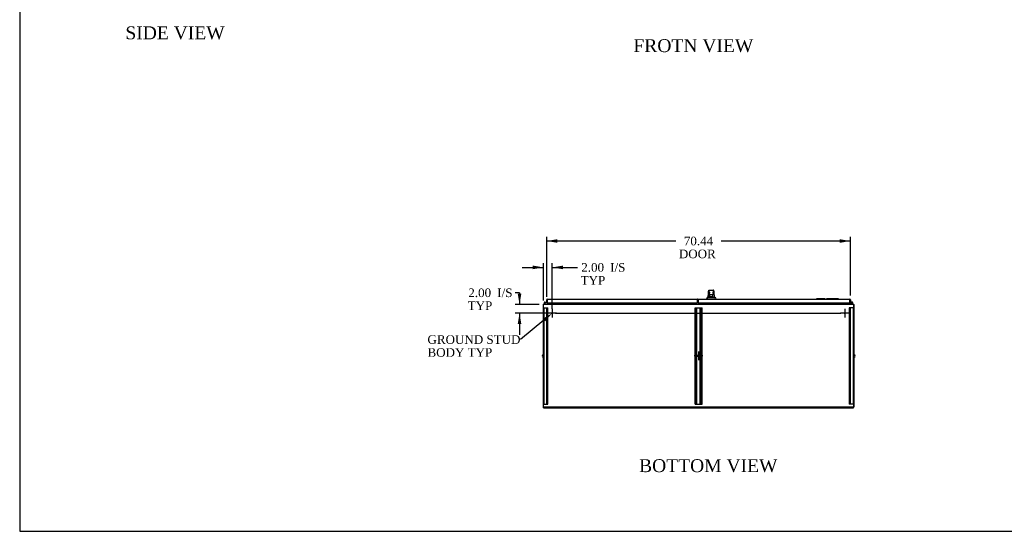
# Model space of a CAD drawing. Header units: inches. Extents: x 2 to 538, y -2 to 358.
# Tile 1 of 11: x 2 to 230, y 1 to 120. Entities that reach past the tile are written whole.
import ezdxf
from ezdxf import colors
from ezdxf.entities.mleader import LeaderData, LeaderLine
from ezdxf.enums import TextEntityAlignment as Align
from ezdxf.lldxf.tags import DXFTag
from ezdxf.math import Vec2, Vec3

# ---------------------------------------------------------------- set-up
doc = ezdxf.new("R2010")
doc.units = ezdxf.units.IN
doc.header["$MEASUREMENT"] = 0
for name, color, linetype in [('COM42890-3', 7, 'Continuous'), ('COM44039', 7, 'Continuous'), ('COM48813', 7, 'Continuous'), ('COM54578-79', 7, 'Continuous'), ('COM56746-6', 7, 'Continuous'), ('COM71120-6', 7, 'Continuous'), ('COM71121-6', 7, 'Continuous'), ('COM71123-8', 7, 'Continuous'), ('Default', 7, 'Continuous'), ('GSK11033', 7, 'Continuous'), ('HAN13066', 7, 'Continuous'), ('LAB11936', 7, 'Continuous'), ('SCS00680', 7, 'Continuous'), ('STD21878', 7, 'Continuous')]:
    doc.layers.add(name, color=color, linetype=linetype)
doc.styles.add('SEACAD_Times_New_Roman', font='times.ttf')
tags = doc.linetypes.add('CENTER2', pattern=[1.125, 0.75, -0.125, 0.125, -0.125]).pattern_tags.tags
tags[10:11] = [DXFTag(74, 4), DXFTag(75, 0), DXFTag(340, '0'), DXFTag(46, 0.0), DXFTag(50, 0.0), DXFTag(44, 0.0), DXFTag(45, 0.0)]
tags[8:9] = [DXFTag(74, 4), DXFTag(75, 0), DXFTag(340, '0'), DXFTag(46, 0.0), DXFTag(50, 0.0), DXFTag(44, 0.0), DXFTag(45, 0.0)]
tags[6:7] = [DXFTag(74, 4), DXFTag(75, 0), DXFTag(340, '0'), DXFTag(46, 0.0), DXFTag(50, 0.0), DXFTag(44, 0.0), DXFTag(45, 0.0)]
tags[4:5] = [DXFTag(74, 4), DXFTag(75, 0), DXFTag(340, '0'), DXFTag(46, 0.0), DXFTag(50, 0.0), DXFTag(44, 0.0), DXFTag(45, 0.0)]
tags = doc.linetypes.add('HIDDEN2', pattern=[0.1875, 0.125, -0.0625]).pattern_tags.tags
tags[6:7] = [DXFTag(74, 4), DXFTag(75, 0), DXFTag(340, '0'), DXFTag(46, 0.0), DXFTag(50, 0.0), DXFTag(44, 0.0), DXFTag(45, 0.0)]
tags[4:5] = [DXFTag(74, 4), DXFTag(75, 0), DXFTag(340, '0'), DXFTag(46, 0.0), DXFTag(50, 0.0), DXFTag(44, 0.0), DXFTag(45, 0.0)]
doc.dimstyles.new('HAMMOND_(STH_-_540x360)', dxfattribs={"dimtxt": 2, "dimasz": 2.5, "dimexe": 1, "dimexo": 1, "dimgap": 0.5, "dimtad": 0, "dimtih": 1, "dimtoh": 1, "dimzin": 0, "dimdsep": 46, "dimtxsty": 'SEACAD_Times_New_Roman', "dimblk1": '_SE_FILLED', "dimblk2": '_SE_FILLED', "dimsah": 1, "dimcen": 1, "dimadec": 0, "dimazin": 0, "dimtfac": 0.8, "dimtofl": 0, "dimtmove": 1, "dimatfit": 3, "dimfxl": 1, "dimtolj": 1, "dimtzin": 0, "dimarcsym": 0})

# ---------------------------------------------------------------- blocks, each defined once
blk = doc.blocks.new('SEANNOT_GROUP4')
at = {"layer": 'Default', "color": 7, "linetype": 'CENTER2'}
for p, q in [((125.52, 53.14), (125.52, 51.14)), ((126.52, 52.14), (124.52, 52.14))]:
    blk.add_line(p, q, dxfattribs=at)
blk = doc.blocks.new('SEANNOT_GROUP5')
at = {"layer": 'Default', "color": 7, "linetype": 'CENTER2'}
for p, q in [((160.46, 42.22), (158.46, 42.22)), ((159.46, 43.22), (159.46, 41.22))]:
    blk.add_line(p, q, dxfattribs=at)
blk = doc.blocks.new('SEANNOT_GROUP6')
at = {"layer": 'Default', "color": 7, "linetype": 'CENTER2'}
for p, q in [((193.39, 53.14), (193.39, 51.14)), ((194.39, 52.14), (192.39, 52.14))]:
    blk.add_line(p, q, dxfattribs=at)
blk = doc.blocks.new('SEANNOT_GROUP7')
at = {"layer": 'Default', "color": 7, "linetype": 'CENTER2'}
blk.add_line((126.27, 52.14), (192.46, 52.14), dxfattribs=at)
blk = doc.blocks.new('SEANNOT_GROUP8')
at = {"layer": 'Default', "color": 7, "linetype": 'CENTER2'}
blk.add_line((195.46, 42.22), (195.23, 42.22), dxfattribs=at)
blk = doc.blocks.new('SEANNOT_GROUP9')
at = {"layer": 'Default', "color": 7, "linetype": 'CENTER2'}
blk.add_line((123.46, 42.22), (123.69, 42.22), dxfattribs=at)
blk = doc.blocks.new('SE3')
at = {"layer": 'COM42890-3', "color": 7, "linetype": 'HIDDEN2'}
for p, q in [((123.52, 53.4), (123.66, 53.4)), ((123.62, 31.03), (123.62, 53.4)), ((123.66, 53.4), (124.39, 53.4)), ((124.3, 31.03), (124.3, 53.4)), ((124.39, 53.4), (124.52, 53.4)), ((124.43, 31.03), (124.43, 53.4)), ((124.52, 31.03), (124.52, 53.4)), ((158.65, 31.03), (158.65, 53.4)), ((158.65, 53.4), (158.79, 53.4)), ((158.74, 31.03), (158.74, 53.4)), ((158.79, 53.4), (160.13, 53.4)), ((158.97, 31.03), (158.97, 53.4)), ((159.06, 31.03), (159.06, 53.4)), ((159.86, 31.03), (159.86, 53.4)), ((159.95, 31.03), (159.95, 53.4)), ((160.13, 53.4), (160.27, 53.4)), ((160.18, 31.03), (160.18, 53.4)), ((160.27, 31.03), (160.27, 53.4)), ((194.53, 53.4), (194.39, 53.4)), ((194.39, 53.4), (194.39, 31.03)), ((194.49, 53.4), (194.49, 31.03)), ((195.26, 53.4), (194.53, 53.4)), ((194.62, 53.4), (194.62, 31.03)), ((195.39, 53.4), (195.26, 53.4)), ((195.3, 53.4), (195.3, 31.03)), ((123.62, 42.47), (123.52, 42.47)), ((123.52, 41.97), (123.62, 41.97)), ((195.39, 42.47), (195.3, 42.47)), ((195.3, 41.97), (195.39, 41.97)), ((123.52, 31.03), (123.66, 31.03)), ((123.66, 31.03), (124.39, 31.03)), ((124.39, 31.03), (124.52, 31.03)), ((158.65, 31.03), (158.79, 31.03)), ((158.79, 31.03), (160.13, 31.03)), ((160.13, 31.03), (160.27, 31.03)), ((194.53, 31.03), (194.39, 31.03)), ((195.26, 31.03), (194.53, 31.03)), ((195.39, 31.03), (195.26, 31.03))]:
    blk.add_line(p, q, dxfattribs=at)
blk.add_circle((159.46, 42.22), 0.25, dxfattribs=at)
at = {"layer": 'COM44039', "color": 7, "linetype": 'Continuous'}
for p, q in [((124.24, 54.65), (124.24, 55.25)), ((124.34, 55.31), (124.3, 55.36)), ((124.34, 55.25), (124.34, 55.36)), ((124.34, 55.31), (124.34, 55.25)), ((124.34, 55.25), (124.34, 55.25)), ((124.34, 55.25), (124.34, 54.52)), ((124.34, 54.65), (124.34, 55.05)), ((124.38, 55.39), (159.19, 55.39)), ((124.38, 55.39), (124.38, 55.39)), ((124.38, 55.39), (124.38, 55.39)), ((159.19, 55.39), (159.19, 55.25)), ((159.19, 54.52), (159.19, 55.25)), ((124.24, 54.65), (124.34, 54.65)), ((124.34, 54.52), (159.19, 54.52))]:
    blk.add_line(p, q, dxfattribs=at)
for centre, start, end in [((124.38, 55.25), 127.5036, 180), ((124.38, 55.25), 90.1561, 127.5036), ((124.38, 55.25), 90, 90.0762), ((159.19, 55.25), 19.7726, 90)]:
    blk.add_arc(centre, 0.143, start, end, dxfattribs=at)
blk.add_open_spline([(124.34, 55.36), (124.34, 55.37), (124.35, 55.38), (124.36, 55.39), (124.37, 55.39), (124.38, 55.39), (124.38, 55.39), (124.38, 55.39)], degree=3, knots=[0, 0, 0, 0, 0.5, 0.5, 0.75, 0.75, 1, 1, 1, 1], dxfattribs=at)
at = {"layer": 'COM48813', "color": 7, "linetype": 'Continuous'}
for p, q in [((123.52, 30.17), (123.52, 30.3)), ((123.52, 30.17), (195.39, 30.17)), ((195.39, 30.17), (195.39, 30.3))]:
    blk.add_line(p, q, dxfattribs=at)
at = {"layer": 'COM54578-79', "color": 7, "linetype": 'Continuous'}
for p, q in [((123.89, 54.23), (123.68, 54.44)), ((123.72, 54.49), (123.91, 54.29)), ((123.82, 54.65), (123.76, 54.65)), ((123.87, 54.53), (123.81, 54.53)), ((123.82, 54.65), (124.34, 54.65)), ((123.86, 54.58), (123.88, 54.58)), ((124.34, 54.58), (123.88, 54.58)), ((123.91, 54.29), (124.61, 54.29)), ((124.34, 54.65), (124.34, 54.65)), ((124.61, 54.29), (124.61, 54.23)), ((194.31, 54.29), (194.31, 54.23)), ((195, 54.29), (194.31, 54.29)), ((194.58, 54.65), (194.58, 54.65)), ((195.16, 54.65), (194.58, 54.65)), ((194.58, 54.58), (195.12, 54.58)), ((195.11, 54.4), (195, 54.29)), ((195.03, 54.23), (195.2, 54.4)), ((195.1, 54.53), (195.05, 54.54)), ((195.1, 54.54), (195.1, 54.52)), ((195.13, 54.42), (195.11, 54.4)), ((195.17, 54.59), (195.15, 54.59)), ((195.15, 54.47), (195.17, 54.47)), ((195.2, 54.4), (195.24, 54.44)), ((195.22, 54.52), (195.22, 54.54))]:
    blk.add_line(p, q, dxfattribs=at)
blk.add_circle((123.76, 54.53), 0.05, dxfattribs=at)
for centre, radius, start, end in [((123.76, 54.53), 0.117, 0, 227.608), ((123.76, 54.53), 0.117, 227.608, 0), ((123.76, 54.53), 0.055, 0, 228.8041), ((123.76, 54.53), 0.055, 228.8041, 0), ((123.76, 54.53), 0.135, 24.0421, 60.0736), ((195.16, 54.53), 0.117, 174.7841, 90), ((195.16, 54.53), 0.117, 151.9602, 174.7841), ((195.15, 54.54), 0.05, 90, 180), ((195.15, 54.52), 0.05, 180, 270), ((195.16, 54.53), 0.135, 248.9858, 284.9706), ((195.17, 54.54), 0.05, 0, 90), ((195.17, 54.52), 0.05, 270, 0)]:
    blk.add_arc(centre, radius, start, end, dxfattribs=at)
at = {"layer": 'COM56746-6', "color": 7, "linetype": 'Continuous'}
for p, q in [((159.35, 55.39), (194.53, 55.39)), ((159.35, 55.25), (159.35, 55.39)), ((159.35, 55.25), (159.35, 54.52)), ((194.53, 55.39), (194.53, 55.39)), ((194.53, 55.39), (194.53, 55.39)), ((194.53, 55.39), (194.53, 55.39)), ((194.58, 55.31), (194.62, 55.36)), ((194.58, 55.25), (194.58, 55.36)), ((194.58, 55.25), (194.58, 55.31)), ((194.58, 55.25), (194.58, 55.25)), ((194.58, 54.52), (194.58, 55.25)), ((194.58, 55.05), (194.58, 54.65)), ((194.68, 55.25), (194.68, 54.65)), ((159.35, 54.52), (194.58, 54.52)), ((194.68, 54.65), (194.58, 54.65))]:
    blk.add_line(p, q, dxfattribs=at)
for start, end in [(89.9238, 90), (52.4964, 89.8439), (0, 52.4964)]:
    blk.add_arc((194.53, 55.25), 0.143, start, end, dxfattribs=at)
blk.add_open_spline([(194.58, 55.36), (194.57, 55.37), (194.57, 55.38), (194.55, 55.39), (194.55, 55.39), (194.54, 55.39), (194.54, 55.39), (194.53, 55.39)], degree=3, knots=[0, 0, 0, 0, 0.5, 0.5, 0.75, 0.75, 1, 1, 1, 1], dxfattribs=at)
at = {"layer": 'COM71120-6', "color": 7, "linetype": 'Continuous'}
for p, q in [((194.21, 54.33), (194.21, 54.52)), ((195.39, 54.14), (195.49, 54.14)), ((195.49, 54.14), (195.49, 30.3)), ((195.39, 30.3), (195.49, 30.3))]:
    blk.add_line(p, q, dxfattribs=at)
for centre, radius, start, end in [((194.3, 54.33), 0.19, 180, 210), ((194.3, 54.33), 0.095, 180, 270), ((195.3, 54.04), 0.19, 30, 60)]:
    blk.add_arc(centre, radius, start, end, dxfattribs=at)
at = {"layer": 'COM71121-6', "color": 7, "linetype": 'Continuous'}
for p, q in [((123.43, 54.14), (123.43, 30.3)), ((123.43, 54.14), (123.52, 54.14)), ((124.71, 54.52), (124.71, 54.33)), ((123.43, 30.3), (123.52, 30.3))]:
    blk.add_line(p, q, dxfattribs=at)
for centre, radius, start, end in [((123.62, 54.04), 0.19, 120, 150), ((124.61, 54.33), 0.095, 270, 0), ((124.61, 54.33), 0.19, 330, 0)]:
    blk.add_arc(centre, radius, start, end, dxfattribs=at)
at = {"layer": 'COM71123-8', "color": 7, "linetype": 'Continuous'}
for p, q in [((123.52, 54.04), (123.52, 54.23)), ((123.52, 54.23), (195.39, 54.23)), ((123.52, 30.3), (123.52, 54.04)), ((124.8, 54.33), (124.8, 54.52)), ((124.8, 54.33), (124.8, 54.23)), ((194.11, 54.52), (194.11, 54.33)), ((194.11, 54.23), (194.11, 54.33)), ((195.39, 54.23), (195.39, 54.04)), ((195.39, 54.04), (195.39, 30.3)), ((195.39, 30.3), (123.52, 30.3))]:
    blk.add_line(p, q, dxfattribs=at)
at = {"layer": 'GSK11033', "color": 7, "linetype": 'Continuous'}
for p, q in [((124.34, 55.05), (124.34, 55.3)), ((124.34, 55.3), (124.34, 55.3)), ((124.34, 55.05), (124.34, 55.05)), ((159.19, 55.3), (159.35, 55.3)), ((159.19, 55.05), (159.35, 55.05)), ((159.24, 55.05), (159.24, 55.3)), ((159.24, 55.3), (159.35, 55.3)), ((159.24, 55.05), (159.35, 55.05)), ((159.35, 55.24), (159.33, 55.24)), ((159.33, 55.24), (159.33, 54.99)), ((159.33, 54.99), (159.35, 54.99)), ((194.58, 55.3), (194.58, 55.3)), ((194.58, 55.05), (194.58, 55.3)), ((194.58, 55.05), (194.58, 55.05))]:
    blk.add_line(p, q, dxfattribs=at)
at = {"layer": 'HAN13066', "color": 7, "linetype": 'Continuous'}
for p, q in [((161.81, 57.45), (161.81, 57.45)), ((161.87, 57.51), (162.96, 57.51)), ((161.96, 56.86), (161.96, 57.34)), ((162.78, 57.43), (162.05, 57.43)), ((162.87, 57.34), (162.87, 56.86)), ((163.02, 57.45), (163.02, 57.45)), ((161.32, 55.48), (161.32, 55.39)), ((161.32, 55.47), (161.67, 55.47)), ((161.63, 55.83), (161.83, 55.83)), ((161.67, 55.47), (161.91, 55.47)), ((161.83, 55.83), (161.95, 55.83)), ((161.91, 55.47), (162.35, 55.47)), ((161.95, 55.83), (162.15, 55.83)), ((161.96, 56.46), (161.96, 56.86)), ((161.96, 56.43), (161.96, 56.46)), ((162.05, 56.37), (162.02, 56.37)), ((162.78, 56.37), (162.05, 56.37)), ((162.11, 55.94), (162.11, 56.37)), ((162.11, 55.9), (162.11, 55.94)), ((162.33, 55.89), (162.14, 55.89)), ((162.15, 55.83), (162.22, 55.83)), ((162.22, 55.83), (162.31, 55.83)), ((162.31, 55.83), (162.35, 55.83)), ((162.5, 55.89), (162.33, 55.89)), ((162.35, 55.83), (162.47, 55.83)), ((162.35, 55.47), (162.47, 55.47)), ((162.47, 55.83), (162.77, 55.83)), ((162.47, 55.47), (162.52, 55.47)), ((162.68, 55.89), (162.5, 55.89)), ((162.52, 55.47), (162.67, 55.47)), ((162.67, 55.47), (163.15, 55.47)), ((162.71, 56.37), (162.71, 55.94)), ((162.71, 55.94), (162.71, 55.9)), ((162.77, 55.83), (162.88, 55.83)), ((162.81, 56.37), (162.78, 56.37)), ((162.87, 56.86), (162.87, 56.46)), ((162.87, 56.46), (162.87, 56.43)), ((162.88, 55.83), (163.18, 55.83)), ((163.15, 55.47), (163.5, 55.47)), ((163.5, 55.39), (163.5, 55.48))]:
    blk.add_line(p, q, dxfattribs=at)
for centre, radius, start, end in [((161.87, 57.45), 0.06, 89.9925, 174.0071), ((162.05, 57.34), 0.09, 90, 180), ((162.78, 57.34), 0.09, 0, 90), ((162.96, 57.45), 0.06, 5.5758, 90.0089), ((157.53, 59.1), 5.25, 316.2334, 321.3827), ((177.55, 54.83), 15.93, 173.1476, 176.4108), ((162.22, 56.86), 0.259, 130.7149, 177.9019), ((162, 56.86), 0.0411, 178.3464, 179.9974), ((162.05, 56.46), 0.09, 180, 270), ((162.02, 56.43), 0.06, 180, 270), ((162.61, 56.86), 0.259, 2.0981, 49.2851), ((162.78, 56.46), 0.09, 270, 0), ((162.81, 56.43), 0.06, 270, 0), ((162.83, 56.86), 0.0411, 0.0026, 1.6536), ((101.16, 49.78), 62.32, 5.5659, 6.5216), ((175.62, 66.02), 16.06, 219.3746, 221.0327)]:
    blk.add_arc(centre, radius, start, end, dxfattribs=at)
for points in [[(161.73, 56.73), (161.76, 56.97), (161.78, 57.21), (161.81, 57.45)], [(163.07, 56.86), (163.06, 57.06), (163.04, 57.25), (163.02, 57.45)], [(161.64, 55.83), (161.65, 55.97), (161.67, 56.11), (161.68, 56.26)]]:
    blk.add_open_spline(points, degree=3, dxfattribs=at)
for points, knots in [([(162.05, 56.58), (162.04, 56.59), (162.04, 56.61), (162.03, 56.63), (162.02, 56.64), (162.01, 56.68), (162, 56.7), (161.98, 56.74), (161.98, 56.75), (161.97, 56.77), (161.97, 56.79), (161.96, 56.82), (161.96, 56.84), (161.96, 56.87)], [0, 0, 0, 0, 0.125, 0.125, 0.25, 0.25, 0.5, 0.5, 0.625, 0.625, 0.75, 0.75, 1, 1, 1, 1]), ([(162.11, 55.94), (162.11, 55.94), (162.11, 55.95), (162.12, 55.96), (162.12, 55.97), (162.13, 55.99), (162.14, 56), (162.14, 56.02)], [0, 0, 0, 0, 0.25, 0.25, 0.5, 0.5, 1, 1, 1, 1]), ([(162.14, 55.89), (162.14, 55.89), (162.13, 55.89), (162.13, 55.89), (162.12, 55.89), (162.12, 55.89), (162.12, 55.89), (162.11, 55.89), (162.11, 55.9), (162.11, 55.9)], [0, 0, 0, 0, 0.25, 0.25, 0.5, 0.5, 0.75, 0.75, 1, 1, 1, 1]), ([(162.68, 56.02), (162.69, 56), (162.7, 55.99), (162.7, 55.97), (162.71, 55.96), (162.71, 55.95), (162.71, 55.94), (162.71, 55.94)], [0, 0, 0, 0, 0.5, 0.5, 0.75, 0.75, 1, 1, 1, 1]), ([(162.71, 55.9), (162.71, 55.9), (162.71, 55.89), (162.71, 55.89), (162.71, 55.89), (162.7, 55.89), (162.69, 55.89), (162.68, 55.89)], [0, 0, 0, 0, 0.25, 0.25, 0.5, 0.5, 1, 1, 1, 1]), ([(162.87, 56.87), (162.87, 56.84), (162.86, 56.82), (162.85, 56.79), (162.85, 56.77), (162.84, 56.75), (162.84, 56.74), (162.83, 56.7), (162.82, 56.68), (162.8, 56.64), (162.8, 56.63), (162.79, 56.61), (162.78, 56.59), (162.78, 56.58)], [0, 0, 0, 0, 0.25, 0.25, 0.375, 0.375, 0.5, 0.5, 0.75, 0.75, 0.875, 0.875, 1, 1, 1, 1])]:
    blk.add_open_spline(points, degree=3, knots=knots, dxfattribs=at)
at = {"layer": 'LAB11936', "color": 7, "linetype": 'Continuous'}
for p, q in [((185.93, 55.42), (186.3, 55.42)), ((185.93, 55.39), (185.93, 55.42)), ((186.3, 55.42), (192.3, 55.42)), ((186.8, 55.46), (186.8, 55.42)), ((187.03, 55.45), (186.8, 55.45)), ((187.03, 55.45), (187.03, 55.42)), ((187.11, 55.45), (187.04, 55.45)), ((187.04, 55.45), (187.04, 55.42)), ((187.14, 55.45), (187.11, 55.45)), ((187.11, 55.45), (187.11, 55.42)), ((187.25, 55.45), (187.14, 55.45)), ((187.14, 55.45), (187.14, 55.42)), ((187.28, 55.45), (187.25, 55.45)), ((187.25, 55.45), (187.25, 55.42)), ((187.35, 55.45), (187.28, 55.45)), ((187.28, 55.45), (187.28, 55.42)), ((187.35, 55.45), (187.35, 55.42)), ((187.42, 55.45), (187.38, 55.45)), ((187.38, 55.45), (187.38, 55.42)), ((187.64, 55.45), (187.42, 55.45)), ((187.42, 55.45), (187.42, 55.42)), ((187.64, 55.45), (187.64, 55.42)), ((187.78, 55.45), (187.68, 55.45)), ((187.68, 55.45), (187.68, 55.42)), ((187.84, 55.45), (187.78, 55.45)), ((187.78, 55.45), (187.78, 55.42)), ((187.95, 55.45), (187.84, 55.45)), ((187.84, 55.45), (187.84, 55.42)), ((187.95, 55.45), (187.95, 55.42)), ((188.05, 55.45), (187.99, 55.45)), ((187.99, 55.45), (187.99, 55.42)), ((188.05, 55.45), (188.05, 55.42)), ((188.11, 55.46), (188.11, 55.42)), ((188.35, 55.45), (188.11, 55.45)), ((188.42, 55.45), (188.35, 55.45)), ((188.35, 55.45), (188.35, 55.42)), ((188.42, 55.42), (188.42, 55.46)), ((188.54, 55.45), (188.48, 55.45)), ((188.48, 55.45), (188.48, 55.42)), ((188.59, 55.45), (188.54, 55.45)), ((188.54, 55.45), (188.54, 55.42)), ((188.68, 55.45), (188.59, 55.45)), ((188.74, 55.45), (188.68, 55.45)), ((188.68, 55.45), (188.68, 55.42)), ((188.74, 55.45), (188.74, 55.42)), ((188.99, 55.45), (188.94, 55.45)), ((188.94, 55.45), (188.94, 55.42)), ((189.16, 55.45), (188.99, 55.45)), ((188.99, 55.45), (188.99, 55.42)), ((189.16, 55.45), (189.16, 55.42)), ((189.37, 55.45), (189.31, 55.45)), ((189.31, 55.45), (189.31, 55.42)), ((189.41, 55.45), (189.37, 55.45)), ((189.37, 55.45), (189.37, 55.42)), ((189.52, 55.45), (189.41, 55.45)), ((189.41, 55.45), (189.41, 55.42)), ((189.55, 55.45), (189.52, 55.45)), ((189.52, 55.45), (189.52, 55.42)), ((189.62, 55.45), (189.55, 55.45)), ((189.55, 55.45), (189.55, 55.42)), ((189.62, 55.45), (189.62, 55.42)), ((189.72, 55.45), (189.62, 55.45)), ((189.62, 55.45), (189.62, 55.42)), ((189.79, 55.45), (189.72, 55.45)), ((189.72, 55.45), (189.72, 55.42)), ((189.89, 55.45), (189.79, 55.45)), ((189.79, 55.45), (189.79, 55.42)), ((189.89, 55.45), (189.89, 55.42)), ((190, 55.45), (189.9, 55.45)), ((189.9, 55.45), (189.9, 55.42)), ((190.06, 55.45), (190, 55.45)), ((190, 55.45), (190, 55.42)), ((190.17, 55.45), (190.06, 55.45)), ((190.06, 55.45), (190.06, 55.42)), ((190.17, 55.45), (190.17, 55.42)), ((190.45, 55.45), (190.21, 55.45)), ((190.21, 55.45), (190.21, 55.42)), ((190.45, 55.45), (190.45, 55.42)), ((190.57, 55.45), (190.51, 55.45)), ((190.51, 55.45), (190.51, 55.42)), ((190.62, 55.45), (190.57, 55.45)), ((190.57, 55.45), (190.57, 55.42)), ((190.71, 55.45), (190.62, 55.45)), ((190.77, 55.45), (190.71, 55.45)), ((190.71, 55.45), (190.71, 55.42)), ((190.77, 55.45), (190.77, 55.42)), ((190.92, 55.45), (190.82, 55.45)), ((190.82, 55.45), (190.82, 55.42)), ((190.98, 55.45), (190.92, 55.45)), ((190.92, 55.45), (190.92, 55.42)), ((191.09, 55.45), (190.98, 55.45)), ((190.98, 55.45), (190.98, 55.42)), ((191.09, 55.45), (191.09, 55.42)), ((191.19, 55.45), (191.13, 55.45)), ((191.13, 55.45), (191.13, 55.42)), ((191.19, 55.45), (191.19, 55.42)), ((191.25, 55.46), (191.25, 55.42)), ((191.49, 55.45), (191.25, 55.45)), ((191.56, 55.45), (191.49, 55.45)), ((191.49, 55.45), (191.49, 55.42)), ((191.56, 55.42), (191.56, 55.46)), ((191.68, 55.45), (191.62, 55.45)), ((191.62, 55.45), (191.62, 55.42)), ((191.73, 55.45), (191.68, 55.45)), ((191.68, 55.45), (191.68, 55.42)), ((191.82, 55.45), (191.73, 55.45)), ((191.88, 55.45), (191.82, 55.45)), ((191.82, 55.45), (191.82, 55.42)), ((191.88, 55.45), (191.88, 55.42)), ((192.3, 55.42), (192.68, 55.42)), ((192.68, 55.39), (192.68, 55.42))]:
    blk.add_line(p, q, dxfattribs=at)
at = {"layer": 'SCS00680', "color": 7, "linetype": 'Continuous'}
for centre, start, end in [((123.49, 42.18), 100.3132, 259.6868), ((195.43, 42.18), 280.3132, 79.6868)]:
    blk.add_arc(centre, 0.331, start, end, dxfattribs=at)
at = {"layer": 'STD21878', "color": 7, "linetype": 'HIDDEN2'}
for centre, radius in [((125.52, 52.14), 0.141), ((125.52, 52.14), 0.125), ((193.39, 52.14), 0.141), ((193.39, 52.14), 0.125)]:
    blk.add_circle(centre, radius, dxfattribs=at)
blk = doc.blocks.new('DMBLK566')
at = {"layer": 'Default', "linetype": 'Continuous'}
for points in [[(126.74, 69.31), (124.24, 68.89), (126.74, 68.47)], [(192.18, 69.31), (192.18, 68.47), (194.68, 68.89)]]:
    blk.add_hatch(color=7, dxfattribs=at).paths.add_polyline_path(points)
at = {"layer": 'Default', "color": 7, "linetype": 'Continuous'}
for p, q in [((124.24, 55.95), (124.24, 69.89)), ((154.19, 68.89), (124.24, 68.89)), ((194.68, 68.89), (164.73, 68.89)), ((194.68, 56.25), (194.68, 69.89))]:
    blk.add_line(p, q, dxfattribs=at)
at = {"layer": 'Default', "color": 7, "linetype": 'Continuous', "style": 'SEACAD_Times_New_Roman'}
for s, p in [('70.44', (156.05, 69.89)), ('DOOR ', (154.89, 66.89))]:
    blk.add_text(s, height=2, dxfattribs=at).set_placement(p, align=Align.TOP_LEFT)
blk = doc.blocks.new('_SE_FILLED')
at = {"color": 0}
blk.add_line((0, 0), (-1, 0), dxfattribs=at)
blk.add_solid([(0, 0), (-1, -0.1665), (-1, 0.1665), (0, 0)], dxfattribs=at)
blk = doc.blocks.new('DMBLK568')
at = {"layer": 'Default', "linetype": 'Continuous'}
for points in [[(121.02, 63.18), (121.02, 62.34), (123.52, 62.76)], [(128.02, 63.18), (125.52, 62.76), (128.02, 62.34)]]:
    blk.add_hatch(color=7, dxfattribs=at).paths.add_polyline_path(points)
at = {"layer": 'Default', "color": 7, "linetype": 'Continuous'}
for p, q in [((118.52, 62.76), (123.52, 62.76)), ((123.52, 55.04), (123.52, 63.76)), ((125.52, 53.14), (125.52, 63.76)), ((125.52, 62.76), (130.42, 62.76)), ((130.42, 62.76), (131.42, 62.76))]:
    blk.add_line(p, q, dxfattribs=at)
at = {"layer": 'Default', "color": 7, "linetype": 'Continuous', "style": 'SEACAD_Times_New_Roman'}
for s, p in [('2.00', (132.26, 63.76)), ('I/S', (138.97, 63.76)), ('TYP', (132.12, 60.76))]:
    blk.add_text(s, height=2, dxfattribs=at).set_placement(p, align=Align.TOP_LEFT)
blk = doc.blocks.new('DMBLK569')
at = {"layer": 'Default', "linetype": 'Continuous'}
for points in [[(117.53, 56.64), (117.94, 54.14), (118.36, 56.64)], [(117.53, 49.64), (118.36, 49.64), (117.94, 52.14)]]:
    blk.add_hatch(color=7, dxfattribs=at).paths.add_polyline_path(points)
at = {"layer": 'Default', "color": 7, "linetype": 'Continuous'}
for p, q in [((117.94, 56.87), (116.94, 56.87)), ((117.94, 56.87), (117.94, 54.14)), ((122.48, 54.14), (116.94, 54.14)), ((124.52, 52.14), (116.94, 52.14)), ((117.94, 52.14), (117.94, 47.14))]:
    blk.add_line(p, q, dxfattribs=at)
at = {"layer": 'Default', "color": 7, "linetype": 'Continuous', "style": 'SEACAD_Times_New_Roman'}
for s, p in [('2.00', (106.07, 57.87)), ('I/S', (112.78, 57.87)), ('TYP', (105.93, 54.87))]:
    blk.add_text(s, height=2, dxfattribs=at).set_placement(p, align=Align.TOP_LEFT)
blk = doc.blocks.new('BORDER')
at = {"layer": 'Default', "color": 7, "linetype": 'Continuous'}
for p, q in [((-41.86, 27.86), (-41.86, 0)), ((-41.86, 0), (0, 0))]:
    blk.add_line(p, q, dxfattribs=at)

msp = doc.modelspace()

# ---------------------------------------------------------------- block references
at = {"layer": 'Default', "color": 7, "xscale": 12.8, "yscale": 12.8, "zscale": 12.8}
msp.add_blockref('BORDER', (537.834, 1.476), dxfattribs=at)
at = {"layer": 'Default'}
for name in ['SE3', 'SEANNOT_GROUP4', 'SEANNOT_GROUP6', 'SEANNOT_GROUP7', 'SEANNOT_GROUP9', 'SEANNOT_GROUP5', 'SEANNOT_GROUP8']:
    msp.add_blockref(name, (0, 0), dxfattribs=at)

# ---------------------------------------------------------------- texts
at = {"layer": 'Default', "color": 7, "linetype": 'Continuous', "style": 'SEACAD_Times_New_Roman'}
for s, p in [('SIDE VIEW', (26.539, 118.726)), ('FROTN VIEW', (144.353, 115.754)), ('BOTTOM VIEW', (145.667, 18.222))]:
    msp.add_text(s, height=3, dxfattribs=at).set_placement(p, align=Align.TOP_LEFT)

# ---------------------------------------------------------------- dimensions: what is measured, and where the dimension line sits
at = {"layer": 'Default', "color": 7, "linetype": 'Continuous'}
dim = msp.add_linear_dim(base=(194.677, 68.889), p1=(194.677, 55.249), p2=(124.241, 54.948), angle=180.24485, text='\\A1;<>\\PDOOR ', dimstyle='HAMMOND_(STH_-_540x360)', override={"dimtmove": 0}, dxfattribs=at)
dim.commit()
dim.dimension.update_dxf_attribs({"geometry": 'DMBLK566', "text_midpoint": (159.459, 68.889), "dimtype": 161})
dim = msp.add_linear_dim(base=(125.524, 62.761), p1=(123.524, 54.04), p2=(125.524, 52.135), text='\\A1;<> I/S\\PTYP', dimstyle='HAMMOND_(STH_-_540x360)', dxfattribs=at)
dim.commit()
dim.dimension.update_dxf_attribs({"geometry": 'DMBLK568', "text_midpoint": (131.421, 62.761), "dimtype": 160})
dim = msp.add_linear_dim(base=(117.943, 52.135), p1=(123.477, 54.135), p2=(125.524, 52.135), angle=90, text='\\A1;<> I/S\\PTYP', dimstyle='HAMMOND_(STH_-_540x360)', dxfattribs=at)
dim.commit()
dim.dimension.update_dxf_attribs({"geometry": 'DMBLK569', "text_midpoint": (116.943, 56.87), "dimtype": 160})

# ---------------------------------------------------------------- leaders
ml = msp.add_multileader_mtext('Standard', dxfattribs=at)
ml.set_content('{\\pxsm0.9;\\fTimes New Roman|b0||i0||c0|p34;\\W1.;GROUND STUD\\PBODY TYP\\P}', color=7)
ml.set_leader_properties()
ml.build(insert=Vec2(0, 0))
ml.multileader.update_dxf_attribs({"dogleg_length": 0, "arrow_head_size": 2.5})
ctx = ml.context
ctx.base_point, ctx.char_height, ctx.arrow_head_size, ctx.landing_gap_size = Vec3(96.509, 45.073), 2, 2.5, 0.7
notes = []
notes.append((ctx, [(0, (1, 1, 0), (118.18, 45.983), (-1, 0), 0, [(0, [(125.524, 52.135)], 0, [])])]))
ctx.mtext.insert = Vec3(96.599, 47.005)
for ctx, leaders in notes:
    for number, flags, end, landing, length, lines in leaders:
        leader = LeaderData()
        leader.index, (leader.has_last_leader_line, leader.has_dogleg_vector, leader.attachment_direction) = number, flags
        leader.last_leader_point, leader.dogleg_vector, leader.dogleg_length = Vec3(end), Vec3(landing), length
        for number, points, colour, breaks in lines:
            line = LeaderLine()
            line.index, line.vertices, line.color, line.breaks = number, Vec3.list(points), colors.encode_raw_color(colour), breaks
            leader.lines.append(line)
        ctx.leaders.append(leader)

doc.saveas('drawing.dxf')
